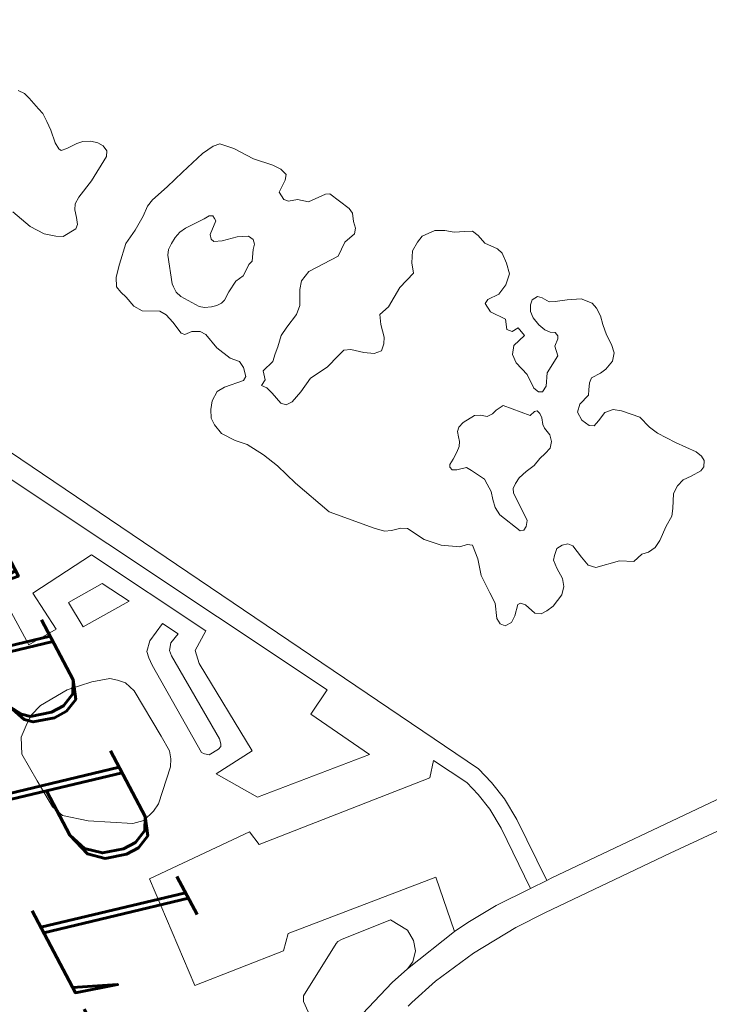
# Model space of a CAD drawing. Header units: metres. Extents: x 148691 to 149199, y 486355 to 486958.
# Tile 68 of 93: x 149152.53 to 149158.27, y 486525.86 to 486534.07. Entities that reach past the tile are written whole.
import ezdxf

# ---------------------------------------------------------------- set-up
doc = ezdxf.new("R2010")
doc.units = ezdxf.units.M
doc.header["$MEASUREMENT"] = 0
for name, color, linetype, lineweight in [('WVB-alg-onderhoek', 7, 'Continuous', 30), ('WVB-pen-brm-dik 018', 6, 'Continuous', 13), ('WVB-raster-60%', 253, 'Continuous', 30), ('WVB-tekst-dik 035', 1, 'Continuous', 40)]:
    doc.layers.add(name, color=color, linetype=linetype, lineweight=lineweight)
doc.styles.add('1 200   cursief   0.18', font='ITALICS.shx', dxfattribs={"height": 0.36})

# ---------------------------------------------------------------- blocks, each defined once
blk = doc.blocks.new('INZET')
at = {"layer": 'WVB-pen-brm-dik 018'}
for p, q in [((-0.093315, -0.027632), (-0.093611, -0.027867)), ((-0.093315, -0.027632), (-0.093611, -0.027867)), ((-0.093209, -0.027587), (-0.093315, -0.027632)), ((-0.093209, -0.027587), (-0.093315, -0.027632)), ((-0.093125, -0.027587), (-0.093209, -0.027587)), ((-0.093125, -0.027587), (-0.093209, -0.027587)), ((-0.093034, -0.027639), (-0.093125, -0.027587)), ((-0.093034, -0.027639), (-0.093125, -0.027587)), ((-0.092996, -0.027713), (-0.093034, -0.027639)), ((-0.092996, -0.027713), (-0.093034, -0.027639)), ((-0.092996, -0.027897), (-0.092996, -0.027713)), ((-0.092996, -0.027897), (-0.092996, -0.027713)), ((-0.093611, -0.027867), (-0.093892, -0.028059)), ((-0.093611, -0.027867), (-0.093892, -0.028059)), ((-0.096313, -0.028014), (-0.096465, -0.02814)), ((-0.096313, -0.028014), (-0.096465, -0.02814)), ((-0.096207, -0.027985), (-0.096313, -0.028014)), ((-0.096207, -0.027985), (-0.096313, -0.028014)), ((-0.096062, -0.027985), (-0.096207, -0.027985)), ((-0.096062, -0.027985), (-0.096207, -0.027985)), ((-0.095918, -0.028022), (-0.096062, -0.027985)), ((-0.095918, -0.028022), (-0.096062, -0.027985)), ((-0.095736, -0.028044), (-0.095918, -0.028022)), ((-0.095736, -0.028044), (-0.095918, -0.028022)), ((-0.095554, -0.028051), (-0.095736, -0.028044)), ((-0.095554, -0.028051), (-0.095736, -0.028044)), ((-0.09541, -0.028073), (-0.095554, -0.028051)), ((-0.09541, -0.028073), (-0.095554, -0.028051)), ((-0.093004, -0.028044), (-0.092996, -0.027897)), ((-0.093004, -0.028044), (-0.092996, -0.027897)), ((-0.092958, -0.028176), (-0.093004, -0.028044)), ((-0.092958, -0.028176), (-0.093004, -0.028044)), ((-0.096465, -0.02814), (-0.096556, -0.028353)), ((-0.096465, -0.02814), (-0.096556, -0.028353)), ((-0.095303, -0.028162), (-0.09541, -0.028073)), ((-0.095303, -0.028162), (-0.09541, -0.028073)), ((-0.095235, -0.028324), (-0.095303, -0.028162)), ((-0.095235, -0.028324), (-0.095303, -0.028162)), ((-0.094264, -0.028198), (-0.094499, -0.028419)), ((-0.094264, -0.028198), (-0.094499, -0.028419)), ((-0.094043, -0.028132), (-0.094264, -0.028198)), ((-0.094043, -0.028132), (-0.094264, -0.028198)), ((-0.093892, -0.028059), (-0.094043, -0.028132)), ((-0.093892, -0.028059), (-0.094043, -0.028132)), ((-0.092875, -0.028294), (-0.092958, -0.028176)), ((-0.092875, -0.028294), (-0.092958, -0.028176)), ((-0.096556, -0.028353), (-0.096624, -0.028544)), ((-0.096556, -0.028353), (-0.096624, -0.028544)), ((-0.09522, -0.028434), (-0.095235, -0.028324)), ((-0.09522, -0.028434), (-0.095235, -0.028324)), ((-0.092662, -0.028419), (-0.092875, -0.028294)), ((-0.092662, -0.028419), (-0.092875, -0.028294)), ((-0.09522, -0.028603), (-0.09522, -0.028434)), ((-0.09522, -0.028603), (-0.09522, -0.028434)), ((-0.094582, -0.02853), (-0.094605, -0.028677)), ((-0.094582, -0.02853), (-0.094605, -0.028677)), ((-0.094499, -0.028419), (-0.094582, -0.02853)), ((-0.094499, -0.028419), (-0.094582, -0.02853)), ((-0.092556, -0.028493), (-0.092662, -0.028419)), ((-0.092556, -0.028493), (-0.092662, -0.028419)), ((-0.09245, -0.028655), (-0.092556, -0.028493)), ((-0.09245, -0.028655), (-0.092556, -0.028493)), ((-0.096783, -0.028706), (-0.096837, -0.028765)), ((-0.096783, -0.028706), (-0.096837, -0.028765)), ((-0.09667, -0.028633), (-0.096783, -0.028706)), ((-0.09667, -0.028633), (-0.096783, -0.028706)), ((-0.096624, -0.028544), (-0.09667, -0.028633)), ((-0.096624, -0.028544), (-0.09667, -0.028633)), ((-0.095159, -0.02867), (-0.09522, -0.028603)), ((-0.095159, -0.02867), (-0.09522, -0.028603)), ((-0.095061, -0.028736), (-0.095159, -0.02867)), ((-0.095061, -0.028736), (-0.095159, -0.02867)), ((-0.094605, -0.028677), (-0.094529, -0.028832)), ((-0.094605, -0.028677), (-0.094529, -0.028832)), ((-0.09229, -0.028858), (-0.09245, -0.028655)), ((-0.09229, -0.028858), (-0.09245, -0.028655)), ((-0.096837, -0.028765), (-0.096829, -0.028868)), ((-0.096837, -0.028765), (-0.096829, -0.028868)), ((-0.096829, -0.028868), (-0.096768, -0.028935)), ((-0.096829, -0.028868), (-0.096768, -0.028935)), ((-0.09629, -0.028913), (-0.096214, -0.028854)), ((-0.09629, -0.028913), (-0.096214, -0.028854)), ((-0.096214, -0.028854), (-0.096169, -0.028787)), ((-0.096214, -0.028854), (-0.096169, -0.028787)), ((-0.096169, -0.028787), (-0.0961, -0.028773)), ((-0.096169, -0.028787), (-0.0961, -0.028773)), ((-0.0961, -0.028773), (-0.096055, -0.028795)), ((-0.0961, -0.028773), (-0.096055, -0.028795)), ((-0.096055, -0.028795), (-0.095971, -0.028898)), ((-0.096055, -0.028795), (-0.095971, -0.028898)), ((-0.094985, -0.02878), (-0.095061, -0.028736)), ((-0.094985, -0.02878), (-0.095061, -0.028736)), ((-0.094924, -0.028979), (-0.094985, -0.02878)), ((-0.094924, -0.028979), (-0.094985, -0.02878)), ((-0.094529, -0.028832), (-0.094491, -0.028935)), ((-0.094529, -0.028832), (-0.094491, -0.028935)), ((-0.092222, -0.028983), (-0.09229, -0.028858)), ((-0.092222, -0.028983), (-0.09229, -0.028858)), ((-0.097849, -0.028985), (-0.098031, -0.029125)), ((-0.097849, -0.028985), (-0.098031, -0.029125)), ((-0.09775, -0.028948), (-0.097849, -0.028985)), ((-0.09775, -0.028948), (-0.097849, -0.028985)), ((-0.097568, -0.028963), (-0.09775, -0.028948)), ((-0.097568, -0.028963), (-0.09775, -0.028948)), ((-0.097386, -0.029), (-0.097568, -0.028963)), ((-0.097386, -0.029), (-0.097568, -0.028963)), ((-0.097257, -0.02914), (-0.097386, -0.029)), ((-0.097257, -0.02914), (-0.097386, -0.029)), ((-0.096768, -0.028935), (-0.09667, -0.028986)), ((-0.096768, -0.028935), (-0.09667, -0.028986)), ((-0.09667, -0.028986), (-0.096556, -0.028993)), ((-0.09667, -0.028986), (-0.096556, -0.028993)), ((-0.096556, -0.028993), (-0.096411, -0.028964)), ((-0.096556, -0.028993), (-0.096411, -0.028964)), ((-0.096411, -0.028964), (-0.09629, -0.028913)), ((-0.096411, -0.028964), (-0.09629, -0.028913)), ((-0.095971, -0.028898), (-0.095804, -0.028927)), ((-0.095971, -0.028898), (-0.095804, -0.028927)), ((-0.095804, -0.028927), (-0.095637, -0.029214)), ((-0.095804, -0.028927), (-0.095637, -0.029214)), ((-0.094818, -0.029074), (-0.094924, -0.028979)), ((-0.094818, -0.029074), (-0.094924, -0.028979)), ((-0.094537, -0.029008), (-0.094673, -0.029074)), ((-0.094537, -0.029008), (-0.094673, -0.029074)), ((-0.094491, -0.028935), (-0.094537, -0.029008)), ((-0.094491, -0.028935), (-0.094537, -0.029008)), ((-0.092206, -0.029116), (-0.092222, -0.028983)), ((-0.092206, -0.029116), (-0.092222, -0.028983)), ((-0.098198, -0.029162), (-0.098305, -0.029213)), ((-0.098198, -0.029162), (-0.098305, -0.029213)), ((-0.098031, -0.029125), (-0.098198, -0.029162)), ((-0.098031, -0.029125), (-0.098198, -0.029162)), ((-0.097174, -0.029316), (-0.097257, -0.02914)), ((-0.097174, -0.029316), (-0.097257, -0.02914)), ((-0.094673, -0.029074), (-0.094818, -0.029074)), ((-0.094673, -0.029074), (-0.094818, -0.029074)), ((-0.092229, -0.029233), (-0.092206, -0.029116)), ((-0.092229, -0.029233), (-0.092206, -0.029116)), ((-0.098358, -0.029331), (-0.098434, -0.029493)), ((-0.098358, -0.029331), (-0.098434, -0.029493)), ((-0.098305, -0.029213), (-0.098358, -0.029331)), ((-0.098305, -0.029213), (-0.098358, -0.029331)), ((-0.097181, -0.029522), (-0.097174, -0.029316)), ((-0.097181, -0.029522), (-0.097174, -0.029316)), ((-0.096366, -0.029261), (-0.096523, -0.029293)), ((-0.096366, -0.029261), (-0.096523, -0.029293)), ((-0.096523, -0.029293), (-0.096518, -0.029413)), ((-0.096523, -0.029293), (-0.096518, -0.029413)), ((-0.096298, -0.029494), (-0.096366, -0.029261)), ((-0.096298, -0.029494), (-0.096366, -0.029261)), ((-0.095637, -0.029214), (-0.095448, -0.029332)), ((-0.095637, -0.029214), (-0.095448, -0.029332)), ((-0.095448, -0.029332), (-0.095394, -0.029435)), ((-0.095448, -0.029332), (-0.095394, -0.029435)), ((-0.092184, -0.029403), (-0.092229, -0.029233)), ((-0.092184, -0.029403), (-0.092229, -0.029233)), ((-0.098434, -0.029493), (-0.098532, -0.029618)), ((-0.098434, -0.029493), (-0.098532, -0.029618)), ((-0.097143, -0.029589), (-0.097181, -0.029522)), ((-0.097143, -0.029589), (-0.097181, -0.029522)), ((-0.096753, -0.029413), (-0.096976, -0.029574)), ((-0.096753, -0.029413), (-0.096976, -0.029574)), ((-0.096586, -0.029472), (-0.096753, -0.029413)), ((-0.096586, -0.029472), (-0.096753, -0.029413)), ((-0.096518, -0.029413), (-0.096586, -0.029472)), ((-0.096518, -0.029413), (-0.096586, -0.029472)), ((-0.096176, -0.029582), (-0.096298, -0.029494)), ((-0.096176, -0.029582), (-0.096298, -0.029494)), ((-0.095766, -0.029524), (-0.096024, -0.029597)), ((-0.095766, -0.029524), (-0.096024, -0.029597)), ((-0.095516, -0.029531), (-0.095766, -0.029524)), ((-0.095516, -0.029531), (-0.095766, -0.029524)), ((-0.095425, -0.029494), (-0.095516, -0.029531)), ((-0.095425, -0.029494), (-0.095516, -0.029531)), ((-0.095394, -0.029435), (-0.095425, -0.029494)), ((-0.095394, -0.029435), (-0.095425, -0.029494)), ((-0.092305, -0.029609), (-0.092184, -0.029403)), ((-0.092305, -0.029609), (-0.092184, -0.029403)), ((-0.098532, -0.029618), (-0.098608, -0.029765)), ((-0.098532, -0.029618), (-0.098608, -0.029765)), ((-0.096976, -0.029574), (-0.097143, -0.029589)), ((-0.096976, -0.029574), (-0.097143, -0.029589)), ((-0.096024, -0.029597), (-0.096176, -0.029582)), ((-0.096024, -0.029597), (-0.096176, -0.029582)), ((-0.095156, -0.02966), (-0.095169, -0.029704)), ((-0.095156, -0.02966), (-0.095169, -0.029704)), ((-0.095096, -0.029642), (-0.095156, -0.02966)), ((-0.095096, -0.029642), (-0.095156, -0.02966)), ((-0.095017, -0.029642), (-0.095096, -0.029642)), ((-0.095017, -0.029642), (-0.095096, -0.029642)), ((-0.094907, -0.029682), (-0.095017, -0.029642)), ((-0.094907, -0.029682), (-0.095017, -0.029642)), ((-0.094842, -0.029686), (-0.094907, -0.029682)), ((-0.094842, -0.029686), (-0.094907, -0.029682)), ((-0.094704, -0.02966), (-0.094842, -0.029686)), ((-0.094704, -0.02966), (-0.094842, -0.029686)), ((-0.094589, -0.029686), (-0.094704, -0.02966)), ((-0.094589, -0.029686), (-0.094704, -0.02966)), ((-0.094501, -0.029758), (-0.094589, -0.029686)), ((-0.094501, -0.029758), (-0.094589, -0.029686)), ((-0.092389, -0.030014), (-0.092305, -0.029609)), ((-0.092389, -0.030014), (-0.092305, -0.029609)), ((-0.098608, -0.029765), (-0.098623, -0.029994)), ((-0.098608, -0.029765), (-0.098623, -0.029994)), ((-0.095142, -0.029798), (-0.095496, -0.03012)), ((-0.095142, -0.029798), (-0.095496, -0.03012)), ((-0.095169, -0.029704), (-0.095142, -0.029798)), ((-0.095169, -0.029704), (-0.095142, -0.029798)), ((-0.094465, -0.029874), (-0.094501, -0.029758)), ((-0.094465, -0.029874), (-0.094501, -0.029758)), ((-0.098623, -0.029994), (-0.09857, -0.030111)), ((-0.098623, -0.029994), (-0.09857, -0.030111)), ((-0.094432, -0.02999), (-0.094465, -0.029874)), ((-0.094432, -0.02999), (-0.094465, -0.029874)), ((-0.094372, -0.030129), (-0.094432, -0.02999)), ((-0.094372, -0.030129), (-0.094432, -0.02999)), ((-0.092487, -0.030109), (-0.092389, -0.030014)), ((-0.092487, -0.030109), (-0.092389, -0.030014)), ((-0.088022, -0.029939), (-0.088161, -0.033075)), ((-0.088161, -0.033075), (-0.088022, -0.029939)), ((-0.087544, -0.029924), (-0.0876, -0.031139)), ((-0.0876, -0.031139), (-0.087544, -0.029924)), ((-0.09857, -0.030111), (-0.098479, -0.030251)), ((-0.09857, -0.030111), (-0.098479, -0.030251)), ((-0.095496, -0.03012), (-0.095492, -0.030178)), ((-0.095496, -0.03012), (-0.095492, -0.030178)), ((-0.095492, -0.030178), (-0.095483, -0.030258)), ((-0.095492, -0.030178), (-0.095483, -0.030258)), ((-0.094345, -0.030294), (-0.094372, -0.030129)), ((-0.094345, -0.030294), (-0.094372, -0.030129)), ((-0.092958, -0.030242), (-0.09289, -0.030183)), ((-0.092958, -0.030242), (-0.09289, -0.030183)), ((-0.09289, -0.030183), (-0.092654, -0.030146)), ((-0.09289, -0.030183), (-0.092654, -0.030146)), ((-0.092654, -0.030146), (-0.092487, -0.030109)), ((-0.092654, -0.030146), (-0.092487, -0.030109)), ((-0.098479, -0.030251), (-0.098312, -0.030354)), ((-0.098479, -0.030251), (-0.098312, -0.030354)), ((-0.095483, -0.030258), (-0.09546, -0.030339)), ((-0.095483, -0.030258), (-0.09546, -0.030339)), ((-0.09546, -0.030339), (-0.09546, -0.030437)), ((-0.09546, -0.030339), (-0.09546, -0.030437)), ((-0.094308, -0.030446), (-0.094345, -0.030294)), ((-0.094308, -0.030446), (-0.094345, -0.030294)), ((-0.092981, -0.030338), (-0.092958, -0.030242)), ((-0.092981, -0.030338), (-0.092958, -0.030242)), ((-0.092973, -0.030441), (-0.092981, -0.030338)), ((-0.092973, -0.030441), (-0.092981, -0.030338)), ((-0.098312, -0.030354), (-0.098145, -0.030413)), ((-0.098312, -0.030354), (-0.098145, -0.030413)), ((-0.098145, -0.030413), (-0.098039, -0.030722)), ((-0.098145, -0.030413), (-0.098039, -0.030722)), ((-0.09546, -0.030437), (-0.095533, -0.030526)), ((-0.09546, -0.030437), (-0.095533, -0.030526)), ((-0.094253, -0.030544), (-0.094308, -0.030446)), ((-0.094253, -0.030544), (-0.094308, -0.030446)), ((-0.09289, -0.030529), (-0.092973, -0.030441)), ((-0.09289, -0.030529), (-0.092973, -0.030441)), ((-0.095533, -0.030526), (-0.095575, -0.030616)), ((-0.095533, -0.030526), (-0.095575, -0.030616)), ((-0.095575, -0.030616), (-0.095556, -0.030839)), ((-0.095575, -0.030616), (-0.095556, -0.030839)), ((-0.094197, -0.030616), (-0.094253, -0.030544)), ((-0.094197, -0.030616), (-0.094253, -0.030544)), ((-0.094133, -0.030647), (-0.094197, -0.030616)), ((-0.094133, -0.030647), (-0.094197, -0.030616)), ((-0.093617, -0.030656), (-0.094133, -0.030647)), ((-0.093617, -0.030656), (-0.094133, -0.030647)), ((-0.093534, -0.030719), (-0.093617, -0.030656)), ((-0.093534, -0.030719), (-0.093617, -0.030656)), ((-0.092829, -0.030581), (-0.09289, -0.030529)), ((-0.092829, -0.030581), (-0.09289, -0.030529)), ((-0.092685, -0.030595), (-0.092829, -0.030581)), ((-0.092685, -0.030595), (-0.092829, -0.030581)), ((-0.092487, -0.030588), (-0.092685, -0.030595)), ((-0.092487, -0.030588), (-0.092685, -0.030595)), ((-0.092358, -0.030632), (-0.092487, -0.030588)), ((-0.092358, -0.030632), (-0.092487, -0.030588)), ((-0.092252, -0.030728), (-0.092358, -0.030632)), ((-0.092252, -0.030728), (-0.092358, -0.030632)), ((-0.098039, -0.030722), (-0.097842, -0.031039)), ((-0.098039, -0.030722), (-0.097842, -0.031039)), ((-0.095556, -0.030839), (-0.095524, -0.030937)), ((-0.095556, -0.030839), (-0.095524, -0.030937)), ((-0.093916, -0.031018), (-0.09352, -0.030839)), ((-0.093916, -0.031018), (-0.09352, -0.030839)), ((-0.093502, -0.030781), (-0.093534, -0.030719)), ((-0.093502, -0.030781), (-0.093534, -0.030719)), ((-0.09352, -0.030839), (-0.093502, -0.030781)), ((-0.09352, -0.030839), (-0.093502, -0.030781)), ((-0.092153, -0.030941), (-0.092252, -0.030728)), ((-0.092153, -0.030941), (-0.092252, -0.030728)), ((-0.0996, -0.030857), (-0.099964, -0.031026)), ((-0.0996, -0.030857), (-0.099964, -0.031026)), ((-0.099501, -0.030842), (-0.0996, -0.030857)), ((-0.099501, -0.030842), (-0.0996, -0.030857)), ((-0.099372, -0.030894), (-0.099501, -0.030842)), ((-0.099372, -0.030894), (-0.099501, -0.030842)), ((-0.099259, -0.030916), (-0.099372, -0.030894)), ((-0.099259, -0.030916), (-0.099372, -0.030894)), ((-0.099183, -0.030975), (-0.099259, -0.030916)), ((-0.099183, -0.030975), (-0.099259, -0.030916)), ((-0.099137, -0.031181), (-0.099183, -0.030975)), ((-0.099137, -0.031181), (-0.099183, -0.030975)), ((-0.095524, -0.030937), (-0.095469, -0.030991)), ((-0.095524, -0.030937), (-0.095469, -0.030991)), ((-0.095469, -0.030991), (-0.095386, -0.031022)), ((-0.095469, -0.030991), (-0.095386, -0.031022)), ((-0.094787, -0.031089), (-0.094557, -0.030964)), ((-0.094787, -0.031089), (-0.094557, -0.030964)), ((-0.094557, -0.030964), (-0.094465, -0.030964)), ((-0.094557, -0.030964), (-0.094465, -0.030964)), ((-0.094465, -0.030964), (-0.094326, -0.030964)), ((-0.094465, -0.030964), (-0.094326, -0.030964)), ((-0.094326, -0.030964), (-0.094193, -0.031)), ((-0.094326, -0.030964), (-0.094193, -0.031)), ((-0.094193, -0.031), (-0.094055, -0.031031)), ((-0.094193, -0.031), (-0.094055, -0.031031)), ((-0.092131, -0.031074), (-0.092153, -0.030941)), ((-0.092131, -0.031074), (-0.092153, -0.030941)), ((-0.099995, -0.031093), (-0.10001, -0.031402)), ((-0.099995, -0.031093), (-0.10001, -0.031402)), ((-0.099964, -0.031026), (-0.099995, -0.031093)), ((-0.099964, -0.031026), (-0.099995, -0.031093)), ((-0.097842, -0.031039), (-0.097796, -0.03123)), ((-0.097842, -0.031039), (-0.097796, -0.03123)), ((-0.095386, -0.031022), (-0.095308, -0.03104)), ((-0.095386, -0.031022), (-0.095308, -0.03104)), ((-0.095308, -0.03104), (-0.095238, -0.031085)), ((-0.095308, -0.03104), (-0.095238, -0.031085)), ((-0.095238, -0.031085), (-0.095169, -0.031165)), ((-0.095238, -0.031085), (-0.095169, -0.031165)), ((-0.095169, -0.031165), (-0.095096, -0.031273)), ((-0.095169, -0.031165), (-0.095096, -0.031273)), ((-0.094911, -0.031299), (-0.09487, -0.031139)), ((-0.094911, -0.031299), (-0.09487, -0.031139)), ((-0.09487, -0.031139), (-0.094787, -0.031089)), ((-0.09487, -0.031139), (-0.094787, -0.031089)), ((-0.094055, -0.031031), (-0.093916, -0.031018)), ((-0.094055, -0.031031), (-0.093916, -0.031018)), ((-0.092131, -0.031177), (-0.092131, -0.031074)), ((-0.092131, -0.031177), (-0.092131, -0.031074)), ((-0.0876, -0.031139), (-0.087697, -0.03344)), ((-0.087697, -0.03344), (-0.0876, -0.031139)), ((-0.098978, -0.031387), (-0.099137, -0.031181)), ((-0.098978, -0.031387), (-0.099137, -0.031181)), ((-0.097796, -0.03123), (-0.097644, -0.031289)), ((-0.097796, -0.03123), (-0.097644, -0.031289)), ((-0.097644, -0.031289), (-0.097432, -0.031341)), ((-0.097644, -0.031289), (-0.097432, -0.031341)), ((-0.095096, -0.031273), (-0.09504, -0.031362)), ((-0.095096, -0.031273), (-0.09504, -0.031362)), ((-0.094948, -0.031371), (-0.094911, -0.031299)), ((-0.094948, -0.031371), (-0.094911, -0.031299)), ((-0.092389, -0.031339), (-0.092191, -0.031265)), ((-0.092389, -0.031339), (-0.092191, -0.031265)), ((-0.092191, -0.031265), (-0.092131, -0.031177)), ((-0.092191, -0.031265), (-0.092131, -0.031177)), ((-0.10001, -0.031402), (-0.100131, -0.031549)), ((-0.10001, -0.031402), (-0.100131, -0.031549)), ((-0.098985, -0.031939), (-0.098978, -0.031387)), ((-0.098985, -0.031939), (-0.098978, -0.031387)), ((-0.097432, -0.031341), (-0.097333, -0.0314)), ((-0.097432, -0.031341), (-0.097333, -0.0314)), ((-0.097333, -0.0314), (-0.09725, -0.031488)), ((-0.097333, -0.0314), (-0.09725, -0.031488)), ((-0.09725, -0.031488), (-0.097265, -0.031613)), ((-0.09725, -0.031488), (-0.097265, -0.031613)), ((-0.09504, -0.031362), (-0.095004, -0.031384)), ((-0.09504, -0.031362), (-0.095004, -0.031384)), ((-0.095004, -0.031384), (-0.094948, -0.031371)), ((-0.095004, -0.031384), (-0.094948, -0.031371)), ((-0.092449, -0.031398), (-0.092389, -0.031339)), ((-0.092449, -0.031398), (-0.092389, -0.031339)), ((-0.092449, -0.031449), (-0.092449, -0.031398)), ((-0.092449, -0.031449), (-0.092449, -0.031398)), ((-0.092305, -0.031582), (-0.092449, -0.031449)), ((-0.092305, -0.031582), (-0.092449, -0.031449)), ((-0.10083, -0.031645), (-0.101073, -0.03188)), ((-0.10083, -0.031645), (-0.101073, -0.03188)), ((-0.100708, -0.031556), (-0.10083, -0.031645)), ((-0.100708, -0.031556), (-0.10083, -0.031645)), ((-0.100587, -0.03152), (-0.100708, -0.031556)), ((-0.100587, -0.03152), (-0.100708, -0.031556)), ((-0.100511, -0.031579), (-0.100587, -0.03152)), ((-0.100511, -0.031579), (-0.100587, -0.03152)), ((-0.100382, -0.031763), (-0.100511, -0.031579)), ((-0.100382, -0.031763), (-0.100511, -0.031579)), ((-0.100131, -0.031549), (-0.100177, -0.031696)), ((-0.100131, -0.031549), (-0.100177, -0.031696)), ((-0.097265, -0.031613), (-0.097363, -0.03176)), ((-0.097265, -0.031613), (-0.097363, -0.03176)), ((-0.093732, -0.031729), (-0.093679, -0.031655)), ((-0.093732, -0.031729), (-0.093679, -0.031655)), ((-0.093679, -0.031655), (-0.093436, -0.031685)), ((-0.093679, -0.031655), (-0.093436, -0.031685)), ((-0.092237, -0.031685), (-0.092305, -0.031582)), ((-0.092237, -0.031685), (-0.092305, -0.031582)), ((-0.100238, -0.031748), (-0.100382, -0.031763)), ((-0.100238, -0.031748), (-0.100382, -0.031763)), ((-0.100177, -0.031696), (-0.100238, -0.031748)), ((-0.100177, -0.031696), (-0.100238, -0.031748)), ((-0.097363, -0.03176), (-0.097506, -0.031926)), ((-0.097363, -0.03176), (-0.097506, -0.031926)), ((-0.093752, -0.031859), (-0.093732, -0.031729)), ((-0.093752, -0.031859), (-0.093732, -0.031729)), ((-0.093436, -0.031685), (-0.093163, -0.031766)), ((-0.093436, -0.031685), (-0.093163, -0.031766)), ((-0.093163, -0.031766), (-0.092844, -0.031773)), ((-0.093163, -0.031766), (-0.092844, -0.031773)), ((-0.092844, -0.031773), (-0.092647, -0.031773)), ((-0.092844, -0.031773), (-0.092647, -0.031773)), ((-0.092647, -0.031773), (-0.092411, -0.031869)), ((-0.092647, -0.031773), (-0.092411, -0.031869)), ((-0.092305, -0.031861), (-0.092237, -0.031803)), ((-0.092305, -0.031861), (-0.092237, -0.031803)), ((-0.092237, -0.031803), (-0.092237, -0.031685)), ((-0.092237, -0.031803), (-0.092237, -0.031685)), ((-0.101073, -0.03188), (-0.101376, -0.032087)), ((-0.101073, -0.03188), (-0.101376, -0.032087)), ((-0.098902, -0.032123), (-0.098985, -0.031939)), ((-0.098902, -0.032123), (-0.098985, -0.031939)), ((-0.097506, -0.031926), (-0.097552, -0.032037)), ((-0.097506, -0.031926), (-0.097552, -0.032037)), ((-0.093919, -0.032117), (-0.093752, -0.031859)), ((-0.093919, -0.032117), (-0.093752, -0.031859)), ((-0.092411, -0.031869), (-0.092305, -0.031861)), ((-0.092411, -0.031869), (-0.092305, -0.031861)), ((-0.101376, -0.032087), (-0.101558, -0.032256)), ((-0.101376, -0.032087), (-0.101558, -0.032256)), ((-0.098788, -0.032212), (-0.098902, -0.032123)), ((-0.098788, -0.032212), (-0.098902, -0.032123)), ((-0.097552, -0.032037), (-0.097514, -0.032155)), ((-0.097552, -0.032037), (-0.097514, -0.032155)), ((-0.094139, -0.032323), (-0.093919, -0.032117)), ((-0.094139, -0.032323), (-0.093919, -0.032117)), ((-0.101558, -0.032256), (-0.101573, -0.032374)), ((-0.101558, -0.032256), (-0.101573, -0.032374)), ((-0.098553, -0.032337), (-0.098788, -0.032212)), ((-0.098553, -0.032337), (-0.098788, -0.032212)), ((-0.097514, -0.032155), (-0.09743, -0.032412)), ((-0.097514, -0.032155), (-0.09743, -0.032412)), ((-0.101573, -0.032374), (-0.101551, -0.032587)), ((-0.101573, -0.032374), (-0.101551, -0.032587)), ((-0.098446, -0.032455), (-0.098553, -0.032337)), ((-0.098446, -0.032455), (-0.098553, -0.032337)), ((-0.098333, -0.032698), (-0.098446, -0.032455)), ((-0.098333, -0.032698), (-0.098446, -0.032455)), ((-0.09743, -0.032412), (-0.0974, -0.032744)), ((-0.09743, -0.032412), (-0.0974, -0.032744)), ((-0.094427, -0.032485), (-0.094139, -0.032323)), ((-0.094427, -0.032485), (-0.094139, -0.032323)), ((-0.101551, -0.032587), (-0.101429, -0.033029)), ((-0.101551, -0.032587), (-0.101429, -0.033029)), ((-0.099975, -0.032553), (-0.10005, -0.032727)), ((-0.099975, -0.032553), (-0.10005, -0.032727)), ((-0.09989, -0.032511), (-0.099975, -0.032553)), ((-0.09989, -0.032511), (-0.099975, -0.032553)), ((-0.09981, -0.032525), (-0.09989, -0.032511)), ((-0.09981, -0.032525), (-0.09989, -0.032511)), ((-0.099739, -0.032589), (-0.09981, -0.032525)), ((-0.099739, -0.032589), (-0.09981, -0.032525)), ((-0.099578, -0.032694), (-0.099739, -0.032589)), ((-0.099578, -0.032694), (-0.099739, -0.032589)), ((-0.094526, -0.032735), (-0.094488, -0.03258)), ((-0.094526, -0.032735), (-0.094488, -0.03258)), ((-0.094488, -0.03258), (-0.094427, -0.032485)), ((-0.094488, -0.03258), (-0.094427, -0.032485)), ((-0.10005, -0.032727), (-0.100112, -0.032978)), ((-0.10005, -0.032727), (-0.100112, -0.032978)), ((-0.09955, -0.032768), (-0.099578, -0.032694)), ((-0.09955, -0.032768), (-0.099578, -0.032694)), ((-0.099484, -0.032864), (-0.09955, -0.032768)), ((-0.099484, -0.032864), (-0.09955, -0.032768)), ((-0.098257, -0.032845), (-0.098333, -0.032698)), ((-0.098257, -0.032845), (-0.098333, -0.032698)), ((-0.0974, -0.032744), (-0.097271, -0.032994)), ((-0.0974, -0.032744), (-0.097271, -0.032994)), ((-0.094572, -0.032845), (-0.094526, -0.032735)), ((-0.094572, -0.032845), (-0.094526, -0.032735)), ((-0.100551, -0.032923), (-0.100579, -0.032974)), ((-0.100551, -0.032923), (-0.100579, -0.032974)), ((-0.100499, -0.032914), (-0.100551, -0.032923)), ((-0.100499, -0.032914), (-0.100551, -0.032923)), ((-0.100452, -0.032919), (-0.100499, -0.032914)), ((-0.100452, -0.032919), (-0.100499, -0.032914)), ((-0.100296, -0.033107), (-0.100452, -0.032919)), ((-0.100296, -0.033107), (-0.100452, -0.032919)), ((-0.099432, -0.032942), (-0.099484, -0.032864)), ((-0.099432, -0.032942), (-0.099484, -0.032864)), ((-0.099408, -0.033088), (-0.099432, -0.032942)), ((-0.099408, -0.033088), (-0.099432, -0.032942)), ((-0.098113, -0.032985), (-0.098257, -0.032845)), ((-0.098113, -0.032985), (-0.098257, -0.032845)), ((-0.095285, -0.033508), (-0.094693, -0.032971)), ((-0.095285, -0.033508), (-0.094693, -0.032971)), ((-0.094693, -0.032971), (-0.094572, -0.032845)), ((-0.094693, -0.032971), (-0.094572, -0.032845)), ((-0.101429, -0.033029), (-0.101331, -0.033367)), ((-0.101429, -0.033029), (-0.101331, -0.033367)), ((-0.100579, -0.032974), (-0.100575, -0.03307)), ((-0.100579, -0.032974), (-0.100575, -0.03307)), ((-0.100575, -0.03307), (-0.100579, -0.033418)), ((-0.100575, -0.03307), (-0.100579, -0.033418)), ((-0.10022, -0.033125), (-0.100296, -0.033107)), ((-0.10022, -0.033125), (-0.100296, -0.033107)), ((-0.100164, -0.033107), (-0.10022, -0.033125)), ((-0.100164, -0.033107), (-0.10022, -0.033125)), ((-0.100112, -0.032978), (-0.100164, -0.033107)), ((-0.100112, -0.032978), (-0.100164, -0.033107)), ((-0.099304, -0.033276), (-0.099408, -0.033088)), ((-0.099304, -0.033276), (-0.099408, -0.033088)), ((-0.09803, -0.033075), (-0.098113, -0.032985)), ((-0.09803, -0.033075), (-0.098113, -0.032985)), ((-0.097939, -0.033171), (-0.09803, -0.033075)), ((-0.097939, -0.033171), (-0.09803, -0.033075)), ((-0.097271, -0.032994), (-0.097195, -0.0332)), ((-0.097271, -0.032994), (-0.097195, -0.0332)), ((-0.089692, -0.033157), (-0.089292, -0.033136)), ((-0.089292, -0.033136), (-0.089692, -0.033157)), ((-0.089292, -0.033136), (-0.088163, -0.03317)), ((-0.088163, -0.03317), (-0.089292, -0.033136)), ((-0.088161, -0.033075), (-0.088163, -0.03317)), ((-0.088163, -0.03317), (-0.088161, -0.033075)), ((-0.099215, -0.033404), (-0.099304, -0.033276)), ((-0.099215, -0.033404), (-0.099304, -0.033276)), ((-0.097875, -0.033387), (-0.097939, -0.033171)), ((-0.097875, -0.033387), (-0.097939, -0.033171)), ((-0.097195, -0.0332), (-0.097195, -0.03331)), ((-0.097195, -0.0332), (-0.097195, -0.03331)), ((-0.090338, -0.033308), (-0.090032, -0.033221)), ((-0.090032, -0.033221), (-0.090338, -0.033308)), ((-0.090032, -0.033221), (-0.089692, -0.033157)), ((-0.089692, -0.033157), (-0.090032, -0.033221)), ((-0.088163, -0.03317), (-0.08817, -0.03347)), ((-0.08817, -0.03347), (-0.088163, -0.03317)), ((-0.101331, -0.033367), (-0.101255, -0.033684)), ((-0.101331, -0.033367), (-0.101255, -0.033684)), ((-0.100579, -0.033418), (-0.100565, -0.033533)), ((-0.100579, -0.033418), (-0.100565, -0.033533)), ((-0.099473, -0.038184), (-0.090338, -0.033308)), ((-0.090338, -0.033308), (-0.099473, -0.038184)), ((-0.099196, -0.033473), (-0.099215, -0.033404)), ((-0.099196, -0.033473), (-0.099215, -0.033404)), ((-0.097727, -0.033423), (-0.097875, -0.033387)), ((-0.097727, -0.033423), (-0.097875, -0.033387)), ((-0.097669, -0.033524), (-0.097727, -0.033423)), ((-0.097669, -0.033524), (-0.097727, -0.033423)), ((-0.097597, -0.033465), (-0.097669, -0.033524)), ((-0.097597, -0.033465), (-0.097669, -0.033524)), ((-0.097476, -0.033428), (-0.097597, -0.033465)), ((-0.097476, -0.033428), (-0.097597, -0.033465)), ((-0.097263, -0.033377), (-0.097476, -0.033428)), ((-0.097263, -0.033377), (-0.097476, -0.033428)), ((-0.097195, -0.03331), (-0.097263, -0.033377)), ((-0.097195, -0.03331), (-0.097263, -0.033377)), ((-0.089656, -0.033455), (-0.089963, -0.033513)), ((-0.089963, -0.033513), (-0.089656, -0.033455)), ((-0.089288, -0.033436), (-0.089656, -0.033455)), ((-0.089656, -0.033455), (-0.089288, -0.033436)), ((-0.08817, -0.03347), (-0.089288, -0.033436)), ((-0.089288, -0.033436), (-0.08817, -0.03347)), ((-0.087697, -0.03344), (-0.087709, -0.033993)), ((-0.087709, -0.033993), (-0.087697, -0.03344)), ((-0.100565, -0.033533), (-0.100523, -0.033647)), ((-0.100565, -0.033533), (-0.100523, -0.033647)), ((-0.099219, -0.033652), (-0.099196, -0.03356)), ((-0.099219, -0.033652), (-0.099196, -0.03356)), ((-0.099196, -0.03356), (-0.099196, -0.033473)), ((-0.099196, -0.03356), (-0.099196, -0.033473)), ((-0.095968, -0.03378), (-0.095285, -0.033508)), ((-0.095968, -0.03378), (-0.095285, -0.033508)), ((-0.090224, -0.033588), (-0.09081, -0.033907)), ((-0.09081, -0.033907), (-0.090224, -0.033588)), ((-0.089963, -0.033513), (-0.090224, -0.033588)), ((-0.090224, -0.033588), (-0.089963, -0.033513)), ((-0.088185, -0.034112), (-0.08817, -0.03347)), ((-0.08817, -0.03347), (-0.088185, -0.034112)), ((-0.101255, -0.033684), (-0.101202, -0.033809)), ((-0.101255, -0.033684), (-0.101202, -0.033809)), ((-0.100523, -0.033647), (-0.100466, -0.033743)), ((-0.100523, -0.033647), (-0.100466, -0.033743)), ((-0.100466, -0.033743), (-0.1004, -0.033835)), ((-0.100466, -0.033743), (-0.1004, -0.033835)), ((-0.099319, -0.03383), (-0.099262, -0.033757)), ((-0.099319, -0.03383), (-0.099262, -0.033757)), ((-0.099262, -0.033757), (-0.099219, -0.033652)), ((-0.099262, -0.033757), (-0.099219, -0.033652)), ((-0.098576, -0.03389), (-0.098317, -0.033772)), ((-0.098576, -0.03389), (-0.098317, -0.033772)), ((-0.098317, -0.033772), (-0.098196, -0.033662)), ((-0.098317, -0.033772), (-0.098196, -0.033662)), ((-0.098196, -0.033662), (-0.098075, -0.033647)), ((-0.098196, -0.033662), (-0.098075, -0.033647)), ((-0.098075, -0.033647), (-0.097923, -0.033684)), ((-0.098075, -0.033647), (-0.097923, -0.033684)), ((-0.097885, -0.03375), (-0.097938, -0.034082)), ((-0.097885, -0.03375), (-0.097938, -0.034082)), ((-0.097923, -0.033684), (-0.097885, -0.03375)), ((-0.097923, -0.033684), (-0.097885, -0.03375)), ((-0.096363, -0.033913), (-0.095968, -0.03378)), ((-0.096363, -0.033913), (-0.095968, -0.03378)), ((-0.101202, -0.033809), (-0.101088, -0.033949)), ((-0.101202, -0.033809), (-0.101088, -0.033949)), ((-0.101088, -0.033949), (-0.100944, -0.034177)), ((-0.101088, -0.033949), (-0.100944, -0.034177)), ((-0.1004, -0.033835), (-0.10032, -0.03389)), ((-0.1004, -0.033835), (-0.10032, -0.03389)), ((-0.10032, -0.03389), (-0.099866, -0.03405)), ((-0.10032, -0.03389), (-0.099866, -0.03405)), ((-0.099611, -0.034018), (-0.099319, -0.03383)), ((-0.099611, -0.034018), (-0.099319, -0.03383)), ((-0.098947, -0.034008), (-0.098856, -0.033949)), ((-0.098947, -0.034008), (-0.098856, -0.033949)), ((-0.098856, -0.033949), (-0.098576, -0.03389)), ((-0.098856, -0.033949), (-0.098576, -0.03389)), ((-0.096636, -0.034031), (-0.096363, -0.033913)), ((-0.096636, -0.034031), (-0.096363, -0.033913)), ((-0.09081, -0.033907), (-0.090584, -0.034095)), ((-0.090584, -0.034095), (-0.09081, -0.033907)), ((-0.102518, -0.034048), (-0.102599, -0.034138)), ((-0.102518, -0.034048), (-0.102599, -0.034138)), ((-0.102437, -0.033993), (-0.102518, -0.034048)), ((-0.102437, -0.033993), (-0.102518, -0.034048)), ((-0.102334, -0.033976), (-0.102437, -0.033993)), ((-0.102334, -0.033976), (-0.102437, -0.033993)), ((-0.102253, -0.034026), (-0.102334, -0.033976)), ((-0.102253, -0.034026), (-0.102334, -0.033976)), ((-0.102011, -0.034439), (-0.102253, -0.034026)), ((-0.102011, -0.034439), (-0.102253, -0.034026)), ((-0.099866, -0.03405), (-0.09981, -0.034055)), ((-0.099866, -0.03405), (-0.09981, -0.034055)), ((-0.09981, -0.034055), (-0.09971, -0.034055)), ((-0.09981, -0.034055), (-0.09971, -0.034055)), ((-0.09971, -0.034055), (-0.099611, -0.034018)), ((-0.09971, -0.034055), (-0.099611, -0.034018)), ((-0.099008, -0.034133), (-0.098947, -0.034008)), ((-0.099008, -0.034133), (-0.098947, -0.034008)), ((-0.097938, -0.034082), (-0.09793, -0.034221)), ((-0.097938, -0.034082), (-0.09793, -0.034221)), ((-0.096913, -0.034192), (-0.096636, -0.034031)), ((-0.096913, -0.034192), (-0.096636, -0.034031)), ((-0.090584, -0.034095), (-0.090928, -0.03713)), ((-0.090928, -0.03713), (-0.090584, -0.034095)), ((-0.088154, -0.034658), (-0.088185, -0.034112)), ((-0.088185, -0.034112), (-0.088154, -0.034658)), ((-0.087709, -0.033993), (-0.087659, -0.034816)), ((-0.087659, -0.034816), (-0.087709, -0.033993)), ((-0.102656, -0.034261), (-0.102673, -0.034361)), ((-0.102656, -0.034261), (-0.102673, -0.034361)), ((-0.102599, -0.034138), (-0.102656, -0.034261)), ((-0.102599, -0.034138), (-0.102656, -0.034261)), ((-0.100944, -0.034177), (-0.100822, -0.03442)), ((-0.100944, -0.034177), (-0.100822, -0.03442)), ((-0.099069, -0.034302), (-0.099023, -0.034258)), ((-0.099069, -0.034302), (-0.099023, -0.034258)), ((-0.099023, -0.034258), (-0.099008, -0.034133)), ((-0.099023, -0.034258), (-0.099008, -0.034133)), ((-0.09793, -0.034221), (-0.097832, -0.034369)), ((-0.09793, -0.034221), (-0.097832, -0.034369)), ((-0.097065, -0.034339), (-0.096913, -0.034192)), ((-0.097065, -0.034339), (-0.096913, -0.034192)), ((-0.102673, -0.034361), (-0.102679, -0.034551)), ((-0.102673, -0.034361), (-0.102679, -0.034551)), ((-0.101867, -0.034752), (-0.102011, -0.034439)), ((-0.101867, -0.034752), (-0.102011, -0.034439)), ((-0.100822, -0.03442), (-0.100564, -0.034671)), ((-0.100822, -0.03442), (-0.100564, -0.034671)), ((-0.099699, -0.0347), (-0.099555, -0.034442)), ((-0.099699, -0.0347), (-0.099555, -0.034442)), ((-0.099555, -0.034442), (-0.099456, -0.034376)), ((-0.099555, -0.034442), (-0.099456, -0.034376)), ((-0.099456, -0.034376), (-0.099297, -0.034339)), ((-0.099456, -0.034376), (-0.099297, -0.034339)), ((-0.099297, -0.034339), (-0.099069, -0.034302)), ((-0.099297, -0.034339), (-0.099069, -0.034302)), ((-0.097832, -0.034369), (-0.09771, -0.034457)), ((-0.097832, -0.034369), (-0.09771, -0.034457)), ((-0.097278, -0.034486), (-0.097065, -0.034339)), ((-0.097278, -0.034486), (-0.097065, -0.034339)), ((-0.102679, -0.034551), (-0.102691, -0.034646)), ((-0.102679, -0.034551), (-0.102691, -0.034646)), ((-0.09771, -0.034457), (-0.097581, -0.034523)), ((-0.09771, -0.034457), (-0.097581, -0.034523)), ((-0.097581, -0.034523), (-0.09746, -0.034523)), ((-0.097581, -0.034523), (-0.09746, -0.034523)), ((-0.09746, -0.034523), (-0.097278, -0.034486)), ((-0.09746, -0.034523), (-0.097278, -0.034486)), ((-0.103819, -0.034747), (-0.103911, -0.034814)), ((-0.103819, -0.034747), (-0.103911, -0.034814)), ((-0.10371, -0.034713), (-0.103819, -0.034747)), ((-0.10371, -0.034713), (-0.103819, -0.034747)), ((-0.103485, -0.034657), (-0.10371, -0.034713)), ((-0.103485, -0.034657), (-0.10371, -0.034713)), ((-0.103382, -0.034629), (-0.103485, -0.034657)), ((-0.103382, -0.034629), (-0.103485, -0.034657)), ((-0.103232, -0.034635), (-0.103382, -0.034629)), ((-0.103232, -0.034635), (-0.103382, -0.034629)), ((-0.103071, -0.034641), (-0.103232, -0.034635)), ((-0.103071, -0.034641), (-0.103232, -0.034635)), ((-0.102852, -0.034674), (-0.103071, -0.034641)), ((-0.102852, -0.034674), (-0.103071, -0.034641)), ((-0.102737, -0.034668), (-0.102852, -0.034674)), ((-0.102737, -0.034668), (-0.102852, -0.034674)), ((-0.102691, -0.034646), (-0.102737, -0.034668)), ((-0.102691, -0.034646), (-0.102737, -0.034668)), ((-0.101798, -0.034858), (-0.101867, -0.034752)), ((-0.101798, -0.034858), (-0.101867, -0.034752)), ((-0.100564, -0.034671), (-0.100397, -0.034825)), ((-0.100564, -0.034671), (-0.100397, -0.034825)), ((-0.099835, -0.034788), (-0.099699, -0.0347)), ((-0.099835, -0.034788), (-0.099699, -0.0347)), ((-0.089391, -0.037393), (-0.089071, -0.034777)), ((-0.089071, -0.034777), (-0.089391, -0.037393)), ((-0.089071, -0.034777), (-0.088126, -0.034927)), ((-0.088126, -0.034927), (-0.089071, -0.034777)), ((-0.088126, -0.034927), (-0.088154, -0.034658)), ((-0.088154, -0.034658), (-0.088126, -0.034927)), ((-0.101712, -0.034909), (-0.101798, -0.034858)), ((-0.101712, -0.034909), (-0.101798, -0.034858)), ((-0.101585, -0.034942), (-0.101712, -0.034909)), ((-0.101585, -0.034942), (-0.101712, -0.034909)), ((-0.100397, -0.034825), (-0.100253, -0.034891)), ((-0.100397, -0.034825), (-0.100253, -0.034891)), ((-0.100253, -0.034891), (-0.100139, -0.034869)), ((-0.100253, -0.034891), (-0.100139, -0.034869)), ((-0.100139, -0.034869), (-0.100025, -0.034832)), ((-0.100139, -0.034869), (-0.100025, -0.034832)), ((-0.100025, -0.034832), (-0.099835, -0.034788)), ((-0.100025, -0.034832), (-0.099835, -0.034788)), ((-0.092677, -0.034923), (-0.099168, -0.038455)), ((-0.092677, -0.034923), (-0.099168, -0.038455)), ((-0.092445, -0.03535), (-0.092677, -0.034923)), ((-0.092445, -0.03535), (-0.092677, -0.034923)), ((-0.091393, -0.034803), (-0.092445, -0.03535)), ((-0.091393, -0.034803), (-0.092445, -0.03535)), ((-0.091636, -0.036786), (-0.091393, -0.034803)), ((-0.091636, -0.036786), (-0.091393, -0.034803)), ((-0.088126, -0.034927), (-0.087942, -0.035907)), ((-0.087942, -0.035907), (-0.088126, -0.034927)), ((-0.087659, -0.034816), (-0.087542, -0.035595)), ((-0.087542, -0.035595), (-0.087659, -0.034816)), ((-0.101476, -0.034981), (-0.101585, -0.034942)), ((-0.101476, -0.034981), (-0.101585, -0.034942)), ((-0.101424, -0.035043), (-0.101476, -0.034981)), ((-0.101424, -0.035043), (-0.101476, -0.034981)), ((-0.101412, -0.035288), (-0.101424, -0.035043)), ((-0.101412, -0.035288), (-0.101424, -0.035043)), ((-0.101597, -0.035545), (-0.10147, -0.035395)), ((-0.101597, -0.035545), (-0.10147, -0.035395)), ((-0.10147, -0.035395), (-0.101412, -0.035288)), ((-0.10147, -0.035395), (-0.101412, -0.035288)), ((-0.101815, -0.035696), (-0.101597, -0.035545)), ((-0.101815, -0.035696), (-0.101597, -0.035545)), ((-0.087542, -0.035595), (-0.087413, -0.036106)), ((-0.087413, -0.036106), (-0.087542, -0.035595)), ((-0.102161, -0.035836), (-0.101815, -0.035696)), ((-0.102161, -0.035836), (-0.101815, -0.035696)), ((-0.088509, -0.035607), (-0.088795, -0.035776)), ((-0.088795, -0.035776), (-0.088509, -0.035607)), ((-0.088314, -0.035599), (-0.088509, -0.035607)), ((-0.088509, -0.035607), (-0.088314, -0.035599)), ((-0.088146, -0.035652), (-0.088314, -0.035599)), ((-0.088314, -0.035599), (-0.088146, -0.035652)), ((-0.088005, -0.035775), (-0.088146, -0.035652)), ((-0.088146, -0.035652), (-0.088005, -0.035775)), ((-0.088795, -0.035776), (-0.088888, -0.036653)), ((-0.088888, -0.036653), (-0.088795, -0.035776)), ((-0.087942, -0.035907), (-0.088005, -0.035775)), ((-0.088005, -0.035775), (-0.087942, -0.035907)), ((-0.087859, -0.03624), (-0.087942, -0.035907)), ((-0.087942, -0.035907), (-0.087859, -0.03624)), ((-0.096501, -0.037345), (-0.094488, -0.03625)), ((-0.096501, -0.037345), (-0.094488, -0.03625)), ((-0.094488, -0.03625), (-0.094285, -0.036564)), ((-0.094488, -0.03625), (-0.094285, -0.036564)), ((-0.087582, -0.037057), (-0.087859, -0.03624)), ((-0.087859, -0.03624), (-0.087582, -0.037057)), ((-0.087413, -0.036106), (-0.087385, -0.036189)), ((-0.087385, -0.036189), (-0.087413, -0.036106)), ((-0.094285, -0.036564), (-0.094063, -0.036604)), ((-0.094285, -0.036564), (-0.094063, -0.036604)), ((-0.094063, -0.036604), (-0.092364, -0.036503)), ((-0.094063, -0.036604), (-0.092364, -0.036503)), ((-0.092364, -0.036503), (-0.092303, -0.037211)), ((-0.092364, -0.036503), (-0.092303, -0.037211)), ((-0.09466, -0.036685), (-0.094932, -0.036833)), ((-0.09466, -0.036685), (-0.094932, -0.036833)), ((-0.094584, -0.03686), (-0.09466, -0.036685)), ((-0.094584, -0.03686), (-0.09466, -0.036685)), ((-0.088888, -0.036653), (-0.088885, -0.036722)), ((-0.088885, -0.036722), (-0.088888, -0.036653)), ((-0.088885, -0.036722), (-0.08887, -0.036765)), ((-0.08887, -0.036765), (-0.088885, -0.036722)), ((-0.094932, -0.036833), (-0.094779, -0.037157)), ((-0.094932, -0.036833), (-0.094779, -0.037157)), ((-0.094482, -0.036942), (-0.094584, -0.03686)), ((-0.094482, -0.036942), (-0.094584, -0.03686)), ((-0.092792, -0.036891), (-0.094389, -0.036952)), ((-0.092792, -0.036891), (-0.094389, -0.036952)), ((-0.09271, -0.036911), (-0.092792, -0.036891)), ((-0.09271, -0.036911), (-0.092792, -0.036891)), ((-0.092303, -0.037211), (-0.091636, -0.036786)), ((-0.092303, -0.037211), (-0.091636, -0.036786)), ((-0.08887, -0.036765), (-0.088351, -0.037654)), ((-0.088351, -0.037654), (-0.08887, -0.036765)), ((-0.094389, -0.036952), (-0.094482, -0.036942)), ((-0.094389, -0.036952), (-0.094482, -0.036942)), ((-0.092669, -0.036932), (-0.09271, -0.036911)), ((-0.092669, -0.036932), (-0.09271, -0.036911)), ((-0.092649, -0.036983), (-0.092669, -0.036932)), ((-0.092649, -0.036983), (-0.092669, -0.036932)), ((-0.092639, -0.037167), (-0.092649, -0.036983)), ((-0.092639, -0.037167), (-0.092649, -0.036983)), ((-0.095522, -0.037154), (-0.095992, -0.03741)), ((-0.095992, -0.03741), (-0.095522, -0.037154)), ((-0.095504, -0.03803), (-0.095522, -0.037154)), ((-0.095522, -0.037154), (-0.095504, -0.03803)), ((-0.094779, -0.037157), (-0.094645, -0.03728)), ((-0.094779, -0.037157), (-0.094645, -0.03728)), ((-0.092731, -0.037259), (-0.09269, -0.037229)), ((-0.092731, -0.037259), (-0.09269, -0.037229)), ((-0.09269, -0.037229), (-0.092639, -0.037167)), ((-0.09269, -0.037229), (-0.092639, -0.037167)), ((-0.091191, -0.037171), (-0.091272, -0.039012)), ((-0.091272, -0.039012), (-0.091191, -0.037171)), ((-0.090928, -0.03713), (-0.091191, -0.037171)), ((-0.091191, -0.037171), (-0.090928, -0.03713)), ((-0.096388, -0.038506), (-0.096501, -0.037345)), ((-0.096388, -0.038506), (-0.096501, -0.037345)), ((-0.094645, -0.03728), (-0.094533, -0.0373)), ((-0.094645, -0.03728), (-0.094533, -0.0373)), ((-0.094533, -0.0373), (-0.0944, -0.037311)), ((-0.094533, -0.0373), (-0.0944, -0.037311)), ((-0.0944, -0.037311), (-0.092731, -0.037259)), ((-0.0944, -0.037311), (-0.092731, -0.037259)), ((-0.089169, -0.037595), (-0.089391, -0.037393)), ((-0.089391, -0.037393), (-0.089169, -0.037595)), ((-0.095992, -0.03741), (-0.095977, -0.038055)), ((-0.095977, -0.038055), (-0.095992, -0.03741)), ((-0.093007, -0.03772), (-0.093284, -0.037731)), ((-0.093007, -0.03772), (-0.093284, -0.037731)), ((-0.092874, -0.037761), (-0.093007, -0.03772)), ((-0.092874, -0.037761), (-0.093007, -0.03772)), ((-0.089351, -0.039173), (-0.089169, -0.037595)), ((-0.089169, -0.037595), (-0.089351, -0.039173)), ((-0.088351, -0.037654), (-0.088271, -0.037694)), ((-0.088271, -0.037694), (-0.088351, -0.037654)), ((-0.088271, -0.037694), (-0.087961, -0.037714)), ((-0.087961, -0.037714), (-0.088271, -0.037694)), ((-0.094348, -0.037843), (-0.094451, -0.037935)), ((-0.094348, -0.037843), (-0.094451, -0.037935)), ((-0.094164, -0.037772), (-0.094348, -0.037843)), ((-0.094164, -0.037772), (-0.094348, -0.037843)), ((-0.093284, -0.037731), (-0.094164, -0.037772)), ((-0.093284, -0.037731), (-0.094164, -0.037772)), ((-0.092761, -0.037833), (-0.092874, -0.037761)), ((-0.092761, -0.037833), (-0.092874, -0.037761)), ((-0.092311, -0.038294), (-0.092761, -0.037833)), ((-0.092311, -0.038294), (-0.092761, -0.037833)), ((-0.095977, -0.038055), (-0.095504, -0.03803)), ((-0.095504, -0.03803), (-0.095977, -0.038055)), ((-0.094533, -0.038038), (-0.094625, -0.038325)), ((-0.094533, -0.038038), (-0.094625, -0.038325)), ((-0.094451, -0.037935), (-0.094533, -0.038038)), ((-0.094451, -0.037935), (-0.094533, -0.038038)), ((-0.094625, -0.038325), (-0.094697, -0.038755)), ((-0.094625, -0.038325), (-0.094697, -0.038755)), ((-0.092239, -0.038427), (-0.092311, -0.038294)), ((-0.092239, -0.038427), (-0.092311, -0.038294)), ((-0.095681, -0.038445), (-0.096388, -0.038506)), ((-0.095681, -0.038445), (-0.096388, -0.038506)), ((-0.09566, -0.038971), (-0.095681, -0.038445)), ((-0.09566, -0.038971), (-0.095681, -0.038445)), ((-0.092178, -0.038642), (-0.092239, -0.038427)), ((-0.092178, -0.038642), (-0.092239, -0.038427)), ((-0.092219, -0.038827), (-0.092178, -0.038642)), ((-0.092219, -0.038827), (-0.092178, -0.038642)), ((-0.094697, -0.038755), (-0.094676, -0.039267)), ((-0.094697, -0.038755), (-0.094676, -0.039267)), ((-0.092608, -0.039462), (-0.092219, -0.038827)), ((-0.092608, -0.039462), (-0.092219, -0.038827)), ((-0.097824, -0.038991), (-0.09566, -0.038971)), ((-0.097824, -0.038991), (-0.09566, -0.038971)), ((-0.091272, -0.039012), (-0.089351, -0.039173)), ((-0.089351, -0.039173), (-0.091272, -0.039012)), ((-0.094676, -0.039267), (-0.094604, -0.039482)), ((-0.094676, -0.039267), (-0.094604, -0.039482)), ((-0.094604, -0.039482), (-0.094492, -0.039636)), ((-0.094604, -0.039482), (-0.094492, -0.039636)), ((-0.092884, -0.0398), (-0.092608, -0.039462)), ((-0.092884, -0.0398), (-0.092608, -0.039462)), ((-0.094492, -0.039636), (-0.094359, -0.0398)), ((-0.094492, -0.039636), (-0.094359, -0.0398)), ((-0.094359, -0.0398), (-0.094103, -0.039923)), ((-0.094359, -0.0398), (-0.094103, -0.039923)), ((-0.093089, -0.039882), (-0.092884, -0.0398)), ((-0.093089, -0.039882), (-0.092884, -0.0398)), ((-0.094103, -0.039923), (-0.093591, -0.039902)), ((-0.094103, -0.039923), (-0.093591, -0.039902)), ((-0.093591, -0.039902), (-0.093089, -0.039882)), ((-0.093591, -0.039902), (-0.093089, -0.039882))]:
    blk.add_line(p, q, dxfattribs=at)
at = {"layer": 'WVB-tekst-dik 035', "style": '1 200   cursief   0.18'}
blk.add_text('NOORDERPLASSEN', height=0.0024, dxfattribs=at).set_placement((-0.110845, -0.040988))

msp = doc.modelspace()

# ---------------------------------------------------------------- linework, layer by layer
at = {"layer": 'WVB-alg-onderhoek', "lineweight": 40, "ltscale": 500}
msp.add_3dface([(148700.4878, 486813.0287), (148938.2606, 486361.8479), (149192.1604, 486495.6534), (148954.3876, 486946.8342)], dxfattribs=at)

# ---------------------------------------------------------------- block references
at = {"layer": 'WVB-raster-60%', "xscale": 500, "yscale": 500, "zscale": 500, "rotation": 297.8247840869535}
msp.add_blockref('INZET', (149192.1604, 486495.6534), dxfattribs=at)

doc.saveas('drawing.dxf')
